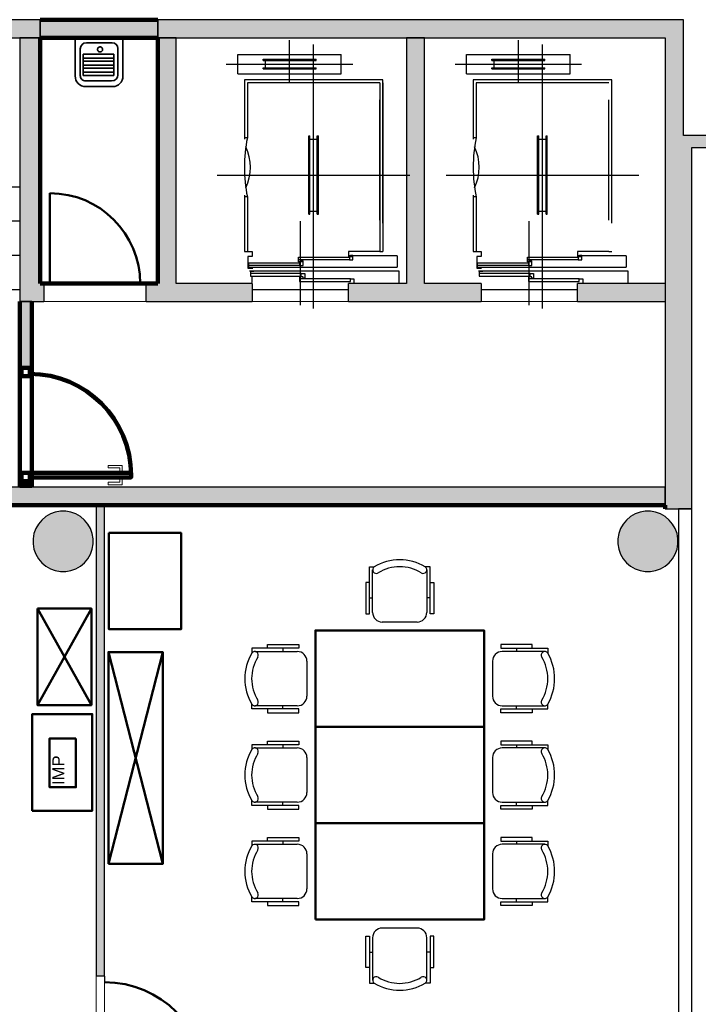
# Model space of a CAD drawing. Header units: metres. Extents: x -1 to 430, y -6 to 34.
# Tile 64 of 65: x 415.78 to 421.41, y 20.06 to 28.23. Entities that reach past the tile are written whole.
import ezdxf

# ---------------------------------------------------------------- set-up
doc = ezdxf.new("R2010")
doc.units = ezdxf.units.M
doc.linetypes.add('CONTINUA', pattern=[0])
doc.linetypes.add('VERDECKT', pattern=[9.525, 6.35, -3.175])
for name, color, linetype, lineweight in [('3D PA MURS', 7, 'CONTINUA', 25), ('3D PA MURS NOUS', 7, 'CONTINUA', 25), ('3D PA PILARS', 7, 'CONTINUA', 25), ('PA ESCALES 2D', 7, 'CONTINUA', 25), ('PA MOBLES', 7, 'CONTINUA', 25), ('PA REVESTIMENT  enguixat i pintat (lila)', 7, 'CONTINUA', 25), ('PA REVESTIMENT enrajorat (Roig)', 7, 'CONTINUA', 25), ('PA REVESTIMENT pintat (blau fosc)', 7, 'CONTINUA', 25)]:
    doc.layers.add(name, color=color, linetype=linetype, lineweight=lineweight)
doc.styles.add('ARIAL', font='arial.ttf')

# ---------------------------------------------------------------- blocks, each defined once
blk = doc.blocks.new('_CLOSEDFILLED')
at = {"color": 0, "linetype": 'ByBlock', "lineweight": -2}
blk.add_solid([(-1, 0), (0, 0), (-1, 0)], dxfattribs=at)

msp = doc.modelspace()

# ---------------------------------------------------------------- hatches: boundary and pattern name
at = {"layer": '3D PA MURS', "linetype": 'CONTINUA', "lineweight": 18, "true_color": 0xa0a0a0, "transparency": 33554687}
for points in [[(415.9469, 28.2301), (405.7759, 28.2301), (405.7759, 28.0801), (415.9469, 28.0801)], [(421.287, 28.2301), (416.9247, 28.2301), (416.9247, 28.0801), (421.287, 28.0801)], [(415.7769, 28.0801), (415.7769, 25.8896), (415.9469, 25.8896), (415.9469, 28.0801)], [(417.0747, 26.0396), (417.0747, 28.0801), (416.9247, 28.0801), (416.9247, 26.0396)], [(419.1374, 26.0396), (419.1374, 28.0801), (418.9874, 28.0801), (418.9874, 26.0396)], [(421.287, 27.2696), (421.287, 28.0801), (421.137, 28.0801), (421.137, 27.2696)], [(421.4799, 27.2696), (421.1367, 27.2696), (421.1367, 27.1696), (421.4799, 27.1696)], [(421.357, 24.1695), (421.357, 27.1696), (421.137, 27.1696), (421.137, 24.1695)], [(415.9469, 26.0396), (415.9469, 25.8896), (415.977, 25.8896), (415.977, 26.0396)], [(417.7069, 25.8896), (417.7069, 26.0396), (416.827, 26.0396), (416.827, 25.8896)], [(418.5069, 25.8896), (419.6069, 25.8896), (419.6069, 26.0396), (418.5069, 26.0396)], [(420.4069, 25.8896), (421.137, 25.8896), (421.137, 26.0396), (420.4069, 26.0396)], [(421.1369, 24.3496), (414.4369, 24.3496), (414.4369, 24.1996), (421.1369, 24.1996)], [(416.412, 24.1996), (416.412, 20.2895), (416.482, 20.2895), (416.482, 24.1996)]]:
    msp.add_hatch(color=253, dxfattribs=at).paths.add_polyline_path(points)
at = {"layer": '3D PA MURS NOUS', "linetype": 'CONTINUA', "lineweight": 18, "transparency": 33554687}
for points in [[(416.9247, 28.2301), (415.9469, 28.2301), (415.9469, 28.0801), (416.9247, 28.0801)], [(415.8769, 25.3396), (415.8769, 25.8896), (415.7769, 25.8896), (415.7769, 25.3396)], [(415.8769, 24.3496), (415.8769, 24.3996), (415.7769, 24.3996), (415.7769, 24.3496)]]:
    msp.add_hatch(color=220, dxfattribs=at).paths.add_polyline_path(points)
at = {"layer": '3D PA PILARS', "linetype": 'CONTINUA', "lineweight": 18, "transparency": 33554687}
for points in [[(416.1589, 24.1492), (416.1152, 24.1492), (416.0721, 24.1416), (416.0311, 24.1266), (415.9933, 24.1048), (415.9598, 24.0767), (415.9317, 24.0432), (415.9099, 24.0054), (415.8949, 23.9644), (415.8873, 23.9213), (415.8873, 23.8776), (415.8949, 23.8346), (415.9099, 23.7936), (415.9317, 23.7557), (415.9598, 23.7223), (415.9933, 23.6942), (416.0311, 23.6723), (416.0721, 23.6574), (416.1152, 23.6498), (416.1589, 23.6498), (416.2019, 23.6574), (416.2429, 23.6723), (416.2808, 23.6942), (416.3142, 23.7223), (416.3423, 23.7557), (416.3642, 23.7936), (416.3791, 23.8346), (416.3867, 23.8776), (416.3867, 23.9213), (416.3791, 23.9644), (416.3642, 24.0054), (416.3423, 24.0432), (416.3142, 24.0767), (416.2808, 24.1048), (416.2429, 24.1266), (416.2019, 24.1416)], [(421.0138, 24.1492), (420.9701, 24.1492), (420.9271, 24.1416), (420.886, 24.1266), (420.8482, 24.1048), (420.8147, 24.0767), (420.7867, 24.0432), (420.7648, 24.0054), (420.7499, 23.9644), (420.7423, 23.9213), (420.7423, 23.8776), (420.7499, 23.8346), (420.7648, 23.7936), (420.7867, 23.7557), (420.8147, 23.7223), (420.8482, 23.6942), (420.886, 23.6723), (420.9271, 23.6574), (420.9701, 23.6498), (421.0138, 23.6498), (421.0568, 23.6574), (421.0979, 23.6723), (421.1357, 23.6942), (421.1692, 23.7223), (421.1973, 23.7557), (421.2191, 23.7936), (421.2341, 23.8346), (421.2416, 23.8776), (421.2416, 23.9213), (421.2341, 23.9644), (421.2191, 24.0054), (421.1973, 24.0432), (421.1692, 24.0767), (421.1357, 24.1048), (421.0979, 24.1266), (421.0568, 24.1416)]]:
    msp.add_hatch(color=9, dxfattribs=at).paths.add_polyline_path(points)

# ---------------------------------------------------------------- linework, layer by layer
at = {"layer": '3D PA MURS', "color": 7, "linetype": 'CONTINUA', "lineweight": 25, "transparency": 33554687}
for p, q in [((415.9469, 28.2301), (405.7759, 28.2301)), ((415.9469, 28.0801), (415.9469, 28.2301)), ((421.287, 28.2301), (416.9247, 28.2301)), ((416.9247, 28.2301), (416.9247, 28.0801)), ((421.287, 28.0801), (421.287, 28.2301)), ((410.8271, 28.0801), (415.7769, 28.0801)), ((415.7769, 28.0801), (415.9469, 28.0801)), ((415.7769, 28.0801), (415.7769, 25.8896)), ((415.9469, 28.0801), (415.7769, 28.0801)), ((415.9469, 26.0396), (415.9469, 28.0801)), ((416.9247, 28.0801), (417.0747, 28.0801)), ((417.0747, 28.0801), (416.9247, 28.0801)), ((416.9247, 28.0801), (416.9247, 26.0396)), ((417.0747, 28.0801), (418.9874, 28.0801)), ((417.0747, 26.0396), (417.0747, 28.0801)), ((418.9874, 28.0801), (419.1374, 28.0801)), ((419.1374, 28.0801), (418.9874, 28.0801)), ((418.9874, 28.0801), (418.9874, 26.0396)), ((419.1374, 28.0801), (421.137, 28.0801)), ((419.1374, 26.0396), (419.1374, 28.0801)), ((421.137, 28.0801), (421.137, 27.2696)), ((421.287, 27.2696), (421.287, 28.0801)), ((421.1367, 27.2696), (421.1367, 27.1696)), ((421.137, 27.2696), (421.1367, 27.2696)), ((421.4799, 27.2696), (421.287, 27.2696)), ((421.1367, 27.1696), (421.137, 27.1696)), ((421.137, 27.1696), (421.137, 26.0396)), ((421.357, 24.1695), (421.357, 27.1696)), ((421.357, 27.1696), (421.4799, 27.1696)), ((415.977, 26.0396), (415.9469, 26.0396)), ((415.977, 26.0396), (415.977, 25.8896)), ((416.027, 26.0396), (415.977, 26.0396)), ((416.827, 26.0396), (416.777, 26.0396)), ((416.827, 25.8896), (416.827, 26.0396)), ((416.9247, 26.0396), (416.827, 26.0396)), ((417.7069, 26.0396), (417.0747, 26.0396)), ((417.7069, 26.0396), (417.7069, 25.8896)), ((418.5069, 25.8896), (418.5069, 26.0396)), ((418.9874, 26.0396), (418.5069, 26.0396)), ((419.6069, 26.0396), (419.1374, 26.0396)), ((419.6069, 26.0396), (419.6069, 25.8896)), ((420.4069, 25.8896), (420.4069, 26.0396)), ((421.137, 26.0396), (420.4069, 26.0396)), ((421.137, 26.0396), (421.137, 25.8896)), ((415.7769, 25.8896), (415.9469, 25.8896)), ((415.9469, 25.8896), (415.977, 25.8896)), ((416.827, 25.8896), (417.7069, 25.8896)), ((418.5069, 25.8896), (419.6069, 25.8896)), ((420.4069, 25.8896), (421.137, 25.8896)), ((421.137, 25.8896), (421.137, 24.1695)), ((421.1369, 24.3496), (414.4369, 24.3496)), ((421.1369, 24.1996), (421.1369, 24.3496)), ((414.4369, 24.1996), (416.412, 24.1996)), ((416.412, 24.1996), (416.412, 20.2895)), ((416.482, 20.2895), (416.482, 24.1996)), ((416.482, 24.1996), (421.1369, 24.1996)), ((421.137, 24.1695), (421.357, 24.1695)), ((421.357, 24.1695), (421.247, 24.1695)), ((421.247, 24.1695), (421.247, 19.2995)), ((421.357, 14.5496), (421.357, 24.1695)), ((416.482, 20.2895), (416.412, 20.2895)), ((416.482, 20.2895), (416.482, 20.2395))]:
    msp.add_line(p, q, dxfattribs=at)
at = {"layer": '3D PA MURS', "color": 202, "linetype": 'CONTINUA', "lineweight": 50, "transparency": 33554687}
msp.add_line((416.027, 26.0396), (416.027, 26.7896), dxfattribs=at)
for centre, radius in [((416.027, 26.0396), 0.75), ((416.482, 19.3995), 0.84)]:
    msp.add_arc(centre, radius, 0, 90, dxfattribs=at)
at = {"layer": '3D PA MURS NOUS', "color": 7, "linetype": 'CONTINUA', "lineweight": 25, "transparency": 33554687}
for p, q in [((416.9247, 28.2301), (415.9469, 28.2301)), ((415.9469, 28.2301), (415.9469, 28.0801)), ((416.9247, 28.0801), (416.9247, 28.2301)), ((415.9469, 28.0801), (416.9247, 28.0801)), ((415.8769, 25.8896), (415.7769, 25.8896)), ((415.7769, 25.8896), (415.7769, 25.3396)), ((415.8769, 25.3396), (415.8769, 25.8896)), ((415.8769, 25.3396), (415.7769, 25.3396)), ((415.7769, 24.3996), (415.8769, 24.3996)), ((415.7769, 24.3996), (415.7769, 24.3496)), ((415.8769, 24.3496), (415.8769, 24.3996)), ((415.7769, 24.3496), (415.8769, 24.3496))]:
    msp.add_line(p, q, dxfattribs=at)
at = {"layer": '3D PA MURS NOUS', "color": 2, "lineweight": 35, "transparency": 33554687}
for p, q in [((416.2369, 28.0801), (416.634, 28.0801)), ((416.2369, 28.0801), (416.2369, 27.7593)), ((416.3302, 28.0379), (416.5448, 28.0379)), ((416.634, 28.0801), (416.634, 27.7608)), ((416.2792, 27.9869), (416.2792, 27.7677)), ((416.5917, 27.991), (416.5917, 27.7729)), ((416.3045, 27.945), (416.3045, 27.7677)), ((416.3045, 27.945), (416.5579, 27.945)), ((416.3045, 27.9112), (416.5579, 27.9112)), ((416.3045, 27.8859), (416.5579, 27.8859)), ((416.5579, 27.945), (416.5579, 27.7677)), ((416.3045, 27.8521), (416.5579, 27.8521)), ((416.3045, 27.8268), (416.5579, 27.8268)), ((416.3045, 27.7931), (416.5579, 27.7931)), ((416.3045, 27.7677), (416.5579, 27.7677)), ((416.3256, 27.7213), (416.5401, 27.7213)), ((416.3214, 27.6749), (416.548, 27.6749))]:
    msp.add_line(p, q, dxfattribs=at)
msp.add_lwpolyline([(416.465, 27.983), (416.4646, 27.9873), (416.4634, 27.9912), (416.4614, 27.9948), (416.4588, 27.9979), (416.4557, 28.0005), (416.4521, 28.0024), (416.4482, 28.0037), (416.4439, 28.0041), (416.4396, 28.0037), (416.4357, 28.0024), (416.4321, 28.0005), (416.429, 27.9979), (416.4264, 27.9948), (416.4244, 27.9912), (416.4232, 27.9873), (416.4228, 27.983), (416.4232, 27.9787), (416.4244, 27.9748), (416.4264, 27.9712), (416.429, 27.9681), (416.4321, 27.9655), (416.4357, 27.9636), (416.4396, 27.9623), (416.4439, 27.9619), (416.4482, 27.9623), (416.4521, 27.9636), (416.4557, 27.9655), (416.4588, 27.9681), (416.4614, 27.9712), (416.4634, 27.9748), (416.4646, 27.9787), (416.465, 27.983)], close=True, dxfattribs=at)
for points in [[(416.2369, 27.7635), (416.2387, 27.7456), (416.2439, 27.729), (416.2521, 27.7139), (416.2629, 27.7008), (416.276, 27.69), (416.2911, 27.6818), (416.3078, 27.6767), (416.3256, 27.6749)], [(416.2792, 27.7677), (416.2801, 27.7584), (416.2828, 27.7497), (416.2871, 27.7418), (416.2928, 27.7349), (416.2997, 27.7292), (416.3075, 27.7249), (416.3163, 27.7222), (416.3256, 27.7213)]]:
    msp.add_lwpolyline(points, dxfattribs=at)
at = {"layer": '3D PA MURS NOUS', "color": 240, "linetype": 'CONTINUA', "lineweight": 140, "transparency": 33554687}
for points in [[(415.7919, 25.3396), (415.7919, 25.2696), (415.8619, 25.2696), (415.8619, 25.3396), (415.7919, 25.3396)], [(415.7919, 24.4696), (415.7919, 24.3996), (415.8619, 24.3996), (415.8619, 24.4696), (415.7919, 24.4696)], [(416.7019, 24.4696), (415.8619, 24.4696), (415.8619, 24.4496), (415.8619, 24.4296), (416.7019, 24.4296), (416.7019, 24.4496), (416.7019, 24.4696)]]:
    msp.add_lwpolyline(points, close=True, dxfattribs=at)
at = {"layer": '3D PA MURS NOUS', "color": 40, "linetype": 'CONTINUA', "lineweight": 18, "transparency": 33554687}
for points in [[(416.6269, 24.4796), (416.6069, 24.4796), (416.6069, 24.5096), (416.5119, 24.5096), (416.5119, 24.5296), (416.6269, 24.5296), (416.6269, 24.4796)], [(416.6419, 24.4796), (416.5919, 24.4796), (416.5919, 24.4696), (416.6419, 24.4696), (416.6419, 24.4796)], [(416.6269, 24.4196), (416.6069, 24.4196), (416.6069, 24.3896), (416.5119, 24.3896), (416.5119, 24.3696), (416.6269, 24.3696), (416.6269, 24.4196)], [(416.6419, 24.4296), (416.5919, 24.4296), (416.5919, 24.4196), (416.6419, 24.4196), (416.6419, 24.4296)]]:
    msp.add_lwpolyline(points, close=True, dxfattribs=at)
at = {"layer": '3D PA MURS NOUS', "color": 2, "lineweight": 35, "transparency": 33554687}
for centre, radius, start, end in [((416.3302, 27.9869), 0.051, 90, 180), ((416.5448, 27.991), 0.0469, 0, 90), ((416.5401, 27.7729), 0.0516, 270, 0), ((416.548, 27.7608), 0.0859, 270, 0)]:
    msp.add_arc(centre, radius, start, end, dxfattribs=at)
at = {"layer": '3D PA MURS NOUS', "color": 240, "linetype": 'CONTINUA', "lineweight": 140, "transparency": 33554687}
msp.add_arc((415.8619, 24.4496), 0.84, 0, 90, dxfattribs=at)
at = {"layer": '3D PA PILARS', "color": 7, "linetype": 'CONTINUA', "lineweight": 25, "transparency": 33554687}
for p, q in [((416.0311, 24.1266), (415.9933, 24.1048)), ((416.0721, 24.1416), (416.0311, 24.1266)), ((416.1152, 24.1492), (416.0721, 24.1416)), ((416.1589, 24.1492), (416.1152, 24.1492)), ((416.2019, 24.1416), (416.1589, 24.1492)), ((416.2429, 24.1266), (416.2019, 24.1416)), ((416.2808, 24.1048), (416.2429, 24.1266)), ((420.886, 24.1266), (420.8482, 24.1048)), ((420.9271, 24.1416), (420.886, 24.1266)), ((420.9701, 24.1492), (420.9271, 24.1416)), ((421.0138, 24.1492), (420.9701, 24.1492)), ((421.0568, 24.1416), (421.0138, 24.1492)), ((421.0979, 24.1266), (421.0568, 24.1416)), ((421.1357, 24.1048), (421.0979, 24.1266)), ((415.9317, 24.0432), (415.9099, 24.0054)), ((415.9598, 24.0767), (415.9317, 24.0432)), ((415.9933, 24.1048), (415.9598, 24.0767)), ((416.3142, 24.0767), (416.2808, 24.1048)), ((416.3423, 24.0432), (416.3142, 24.0767)), ((416.3642, 24.0054), (416.3423, 24.0432)), ((420.7867, 24.0432), (420.7648, 24.0054)), ((420.8147, 24.0767), (420.7867, 24.0432)), ((420.8482, 24.1048), (420.8147, 24.0767)), ((421.1692, 24.0767), (421.1357, 24.1048)), ((421.1973, 24.0432), (421.1692, 24.0767)), ((421.2191, 24.0054), (421.1973, 24.0432)), ((415.8949, 23.9644), (415.8873, 23.9213)), ((415.9099, 24.0054), (415.8949, 23.9644)), ((416.3791, 23.9644), (416.3642, 24.0054)), ((416.3867, 23.9213), (416.3791, 23.9644)), ((420.7499, 23.9644), (420.7423, 23.9213)), ((420.7648, 24.0054), (420.7499, 23.9644)), ((421.2341, 23.9644), (421.2191, 24.0054)), ((421.2416, 23.9213), (421.2341, 23.9644)), ((415.8873, 23.9213), (415.8873, 23.8776)), ((415.8873, 23.8776), (415.8949, 23.8346)), ((416.3791, 23.8346), (416.3867, 23.8776)), ((416.3867, 23.8776), (416.3867, 23.9213)), ((420.7423, 23.9213), (420.7423, 23.8776)), ((420.7423, 23.8776), (420.7499, 23.8346)), ((421.2341, 23.8346), (421.2416, 23.8776)), ((421.2416, 23.8776), (421.2416, 23.9213)), ((415.8949, 23.8346), (415.9099, 23.7936)), ((415.9099, 23.7936), (415.9317, 23.7557)), ((416.3423, 23.7557), (416.3642, 23.7936)), ((416.3642, 23.7936), (416.3791, 23.8346)), ((420.7499, 23.8346), (420.7648, 23.7936)), ((420.7648, 23.7936), (420.7867, 23.7557)), ((421.1973, 23.7557), (421.2191, 23.7936)), ((421.2191, 23.7936), (421.2341, 23.8346)), ((415.9317, 23.7557), (415.9598, 23.7223)), ((415.9598, 23.7223), (415.9933, 23.6942)), ((416.2808, 23.6942), (416.3142, 23.7223)), ((416.3142, 23.7223), (416.3423, 23.7557)), ((420.7867, 23.7557), (420.8147, 23.7223)), ((420.8147, 23.7223), (420.8482, 23.6942)), ((421.1357, 23.6942), (421.1692, 23.7223)), ((421.1692, 23.7223), (421.1973, 23.7557)), ((415.9933, 23.6942), (416.0311, 23.6723)), ((416.0311, 23.6723), (416.0721, 23.6574)), ((416.0721, 23.6574), (416.1152, 23.6498)), ((416.1152, 23.6498), (416.1589, 23.6498)), ((416.1589, 23.6498), (416.2019, 23.6574)), ((416.2019, 23.6574), (416.2429, 23.6723)), ((416.2429, 23.6723), (416.2808, 23.6942)), ((420.8482, 23.6942), (420.886, 23.6723)), ((420.886, 23.6723), (420.9271, 23.6574)), ((420.9271, 23.6574), (420.9701, 23.6498)), ((420.9701, 23.6498), (421.0138, 23.6498)), ((421.0138, 23.6498), (421.0568, 23.6574)), ((421.0568, 23.6574), (421.0979, 23.6723)), ((421.0979, 23.6723), (421.1357, 23.6942))]:
    msp.add_line(p, q, dxfattribs=at)
at = {"layer": 'PA ESCALES 2D', "color": 7, "linetype": 'CONTINUA', "lineweight": 25, "transparency": 33554687}
for p, q in [((418.0169, 27.7116), (418.0169, 28.0596)), ((419.9169, 27.7116), (419.9169, 28.0596)), ((418.2169, 25.8336), (418.2169, 28.0246)), ((420.1169, 25.8336), (420.1169, 28.0246)), ((417.5869, 27.7816), (417.5869, 27.9416)), ((417.5869, 27.9416), (418.4469, 27.9416)), ((417.7969, 27.9016), (418.2369, 27.9016)), ((417.7969, 27.8916), (417.7969, 27.9016)), ((417.7969, 27.8916), (418.2369, 27.8916)), ((417.8169, 27.8316), (417.8169, 27.8916)), ((418.2169, 27.8316), (418.2169, 27.8916)), ((418.2369, 27.8916), (418.2369, 27.9016)), ((418.4469, 27.7816), (418.4469, 27.9416)), ((419.4869, 27.9416), (420.3469, 27.9416)), ((419.4869, 27.7816), (419.4869, 27.9416)), ((419.6969, 27.8916), (419.6969, 27.9016)), ((419.6969, 27.9016), (420.1369, 27.9016)), ((419.6969, 27.8916), (420.1369, 27.8916)), ((419.7169, 27.8316), (419.7169, 27.8916)), ((420.1169, 27.8316), (420.1169, 27.8916)), ((420.1369, 27.8916), (420.1369, 27.9016)), ((420.3469, 27.7816), (420.3469, 27.9416)), ((417.4919, 27.8616), (418.5419, 27.8616)), ((417.7969, 27.8216), (417.7969, 27.8316)), ((417.7969, 27.8316), (418.2369, 27.8316)), ((417.7969, 27.8216), (418.2369, 27.8216)), ((418.2369, 27.8216), (418.2369, 27.8316)), ((419.3919, 27.8616), (420.4419, 27.8616)), ((419.6969, 27.8316), (420.1369, 27.8316)), ((419.6969, 27.8216), (419.6969, 27.8316)), ((419.6969, 27.8216), (420.1369, 27.8216)), ((420.1369, 27.8216), (420.1369, 27.8316)), ((417.5869, 27.7816), (418.4469, 27.7816)), ((418.7919, 27.7296), (417.6419, 27.7296)), ((417.6419, 27.7296), (417.6419, 27.2376)), ((418.7919, 26.5396), (418.7919, 27.7296)), ((419.4869, 27.7816), (420.3469, 27.7816)), ((419.5419, 27.7296), (419.5419, 27.2376)), ((420.6919, 27.7296), (419.5419, 27.7296)), ((420.6919, 26.5396), (420.6919, 27.7296)), ((418.7669, 27.7046), (417.6669, 27.7046)), ((417.6669, 27.7046), (417.6669, 27.2496)), ((418.7669, 27.7046), (418.7669, 26.3046)), ((418.7919, 27.7046), (418.7919, 26.3046)), ((419.5669, 27.7046), (419.5669, 27.2496)), ((420.6669, 27.7046), (419.5669, 27.7046)), ((418.7669, 26.5646), (418.7669, 27.5646)), ((420.6669, 26.5646), (420.6669, 27.5646)), ((417.6669, 27.2496), (417.6419, 27.2496)), ((418.1769, 27.2646), (418.1869, 27.2646)), ((418.1769, 26.6146), (418.1769, 27.2646)), ((418.1869, 26.6146), (418.1869, 27.2646)), ((418.1869, 27.2396), (418.2469, 27.2396)), ((418.2469, 27.2646), (418.2569, 27.2646)), ((418.2469, 26.6146), (418.2469, 27.2646)), ((418.2569, 26.6146), (418.2569, 27.2646)), ((419.5669, 27.2496), (419.5419, 27.2496)), ((420.0769, 26.6146), (420.0769, 27.2646)), ((420.0769, 27.2646), (420.0869, 27.2646)), ((420.0869, 26.6146), (420.0869, 27.2646)), ((420.0869, 27.2396), (420.1469, 27.2396)), ((420.1469, 26.6146), (420.1469, 27.2646)), ((420.1469, 27.2646), (420.1569, 27.2646)), ((420.1569, 26.6146), (420.1569, 27.2646)), ((417.4169, 26.9396), (419.0169, 26.9396)), ((419.3169, 26.9396), (420.9169, 26.9396)), ((415.7769, 26.8396), (414.6069, 26.8396)), ((417.6419, 26.7736), (417.6419, 26.3046)), ((417.6669, 26.7596), (417.6419, 26.7596)), ((417.6669, 26.7596), (417.6669, 26.3046)), ((419.5419, 26.7736), (419.5419, 26.3046)), ((419.5669, 26.7596), (419.5419, 26.7596)), ((419.5669, 26.7596), (419.5669, 26.3046)), ((418.1769, 26.6146), (418.1869, 26.6146)), ((418.1869, 26.6396), (418.2469, 26.6396)), ((418.2469, 26.6146), (418.2569, 26.6146)), ((420.0769, 26.6146), (420.0869, 26.6146)), ((420.0869, 26.6396), (420.1469, 26.6396)), ((420.1469, 26.6146), (420.1569, 26.6146)), ((415.7769, 26.5563), (414.6069, 26.5563)), ((418.1069, 25.8606), (418.1069, 26.5586)), ((420.0069, 25.8606), (420.0069, 26.5586)), ((415.7769, 26.2729), (414.6069, 26.2729)), ((417.6419, 26.3046), (417.7069, 26.3046)), ((418.9119, 26.2686), (418.5069, 26.2686)), ((418.7669, 26.3046), (418.7919, 26.3046)), ((418.9119, 26.2686), (418.9119, 26.1746)), ((419.5419, 26.3046), (419.6069, 26.3046)), ((420.8119, 26.2686), (420.4069, 26.2686)), ((420.6669, 26.3046), (420.6919, 26.3046)), ((420.8119, 26.2686), (420.8119, 26.1746)), ((417.6719, 26.1746), (418.9119, 26.1746)), ((418.0999, 26.1906), (417.6779, 26.1906)), ((418.5139, 26.2356), (418.0919, 26.2356)), ((419.5719, 26.1746), (420.8119, 26.1746)), ((419.9999, 26.1906), (419.5779, 26.1906)), ((420.4139, 26.2356), (419.9919, 26.2356)), ((418.1139, 26.1226), (417.6919, 26.1226)), ((417.7069, 26.0496), (417.7069, 26.1006)), ((418.5219, 26.0776), (418.0999, 26.0776)), ((420.0139, 26.1226), (419.5919, 26.1226)), ((420.4219, 26.0776), (419.9999, 26.0776)), ((412.0769, 25.9896), (415.7769, 25.9896)), ((417.7069, 25.9896), (418.5069, 25.9896)), ((419.6069, 25.9896), (420.4069, 25.9896))]:
    msp.add_line(p, q, dxfattribs=at)
for points in [[(417.6669, 26.3046), (417.7069, 26.3046), (417.7069, 26.2636), (417.6719, 26.2636), (417.6719, 26.1676), (417.7119, 26.1676)], [(418.1219, 26.2186), (418.0919, 26.2186), (418.0919, 26.2576), (418.5139, 26.2576), (418.5139, 26.2356), (418.5439, 26.2356), (418.5439, 26.2726), (418.5239, 26.2726)], [(418.7669, 26.3046), (418.5069, 26.3046), (418.5069, 26.2636), (418.5369, 26.2636)], [(419.5669, 26.3046), (419.6069, 26.3046), (419.6069, 26.2636), (419.5719, 26.2636), (419.5719, 26.1676), (419.6119, 26.1676)], [(420.0219, 26.2186), (419.9919, 26.2186), (419.9919, 26.2576), (420.4139, 26.2576), (420.4139, 26.2356), (420.4439, 26.2356), (420.4439, 26.2726), (420.4239, 26.2726)], [(420.6669, 26.3046), (420.4069, 26.3046), (420.4069, 26.2636), (420.4369, 26.2636)], [(417.7079, 26.1736), (417.6779, 26.1736), (417.6779, 26.2126), (418.0999, 26.2126), (418.0999, 26.1906), (418.1299, 26.1906), (418.1299, 26.2276), (418.1099, 26.2276)], [(419.6079, 26.1736), (419.5779, 26.1736), (419.5779, 26.2126), (419.9999, 26.2126), (419.9999, 26.1906), (420.0299, 26.1906), (420.0299, 26.2276), (420.0099, 26.2276)], [(417.6849, 26.1446), (418.9249, 26.1446), (418.9249, 26.0496)], [(417.7219, 26.1396), (417.6919, 26.1396), (417.6919, 26.1006), (418.1139, 26.1006), (418.1139, 26.1226), (418.1439, 26.1226), (418.1439, 26.0856), (418.1239, 26.0856)], [(418.1299, 26.0946), (418.0999, 26.0946), (418.0999, 26.0556), (418.5219, 26.0556), (418.5219, 26.0776), (418.5519, 26.0776), (418.5519, 26.0496)], [(419.5849, 26.1446), (420.8249, 26.1446), (420.8249, 26.0496)], [(419.6219, 26.1396), (419.5919, 26.1396), (419.5919, 26.1006), (420.0139, 26.1006), (420.0139, 26.1226), (420.0439, 26.1226), (420.0439, 26.0856), (420.0239, 26.0856)], [(420.0299, 26.0946), (419.9999, 26.0946), (419.9999, 26.0556), (420.4219, 26.0556), (420.4219, 26.0776), (420.4519, 26.0776), (420.4519, 26.0496)]]:
    msp.add_lwpolyline(points, dxfattribs=at)
for centre, radius, start, end in [((418.8549, 27.0046), 1.213, 168.34732, 191.65268), ((420.7549, 27.0046), 1.213, 168.34732, 191.65268), ((417.2929, 27.0046), 0.399, 334.78151, 25.21849), ((419.1929, 27.0046), 0.399, 334.78151, 25.21849)]:
    msp.add_arc(centre, radius, start, end, dxfattribs=at)
at = {"layer": 'PA MOBLES', "color": 180, "linetype": 'CONTINUA', "transparency": 33554687}
for p, q in [((418.7069, 23.3098), (418.7069, 23.6631)), ((419.1569, 23.6631), (419.1569, 23.3098)), ((418.6801, 23.4298), (418.7069, 23.4298)), ((419.1837, 23.4298), (419.1569, 23.4298)), ((419.0769, 23.2298), (418.7869, 23.2298)), ((417.7284, 22.9846), (418.0817, 22.9846)), ((417.9617, 23.0114), (417.9617, 22.9846)), ((420.1355, 22.9846), (419.7821, 22.9846)), ((419.9021, 23.0114), (419.9021, 22.9846)), ((418.1617, 22.9046), (418.1617, 22.6146)), ((419.7021, 22.9046), (419.7021, 22.6146)), ((418.0817, 22.5346), (417.7284, 22.5346)), ((417.9617, 22.5078), (417.9617, 22.5346)), ((419.7821, 22.5346), (420.1355, 22.5346)), ((419.9021, 22.5078), (419.9021, 22.5346)), ((417.7284, 22.1846), (418.0817, 22.1846)), ((417.9617, 22.2114), (417.9617, 22.1846)), ((420.1355, 22.1846), (419.7821, 22.1846)), ((419.9021, 22.2114), (419.9021, 22.1846)), ((418.1617, 22.1046), (418.1617, 21.8146)), ((419.7021, 22.1046), (419.7021, 21.8146)), ((418.0817, 21.7346), (417.7284, 21.7346)), ((417.9617, 21.7078), (417.9617, 21.7346)), ((419.7821, 21.7346), (420.1355, 21.7346)), ((419.9021, 21.7078), (419.9021, 21.7346)), ((417.7284, 21.3846), (418.0817, 21.3846)), ((417.9617, 21.4114), (417.9617, 21.3846)), ((420.1355, 21.3846), (419.7821, 21.3846)), ((419.9021, 21.4114), (419.9021, 21.3846)), ((418.1617, 21.3046), (418.1617, 21.0146)), ((419.7021, 21.3046), (419.7021, 21.0146)), ((418.0817, 20.9346), (417.7284, 20.9346)), ((417.9617, 20.9078), (417.9617, 20.9346)), ((419.7821, 20.9346), (420.1355, 20.9346)), ((419.9021, 20.9078), (419.9021, 20.9346)), ((419.0769, 20.6894), (418.7869, 20.6894)), ((418.7069, 20.6094), (418.7069, 20.256)), ((419.1569, 20.256), (419.1569, 20.6094)), ((418.6801, 20.4894), (418.7069, 20.4894)), ((419.1837, 20.4894), (419.1569, 20.4894))]:
    msp.add_line(p, q, dxfattribs=at)
at = {"layer": 'PA MOBLES', "color": 202, "linetype": 'CONTINUA', "lineweight": 50, "transparency": 33554687}
for p, q in [((415.9243, 22.5397), (416.372, 23.342)), ((415.9243, 23.342), (416.372, 22.5397))]:
    msp.add_line(p, q, dxfattribs=at)
at = {"layer": 'PA MOBLES', "lineweight": 50, "transparency": 33554687}
for p, q in [((416.5127, 22.9796), (416.9643, 21.2216)), ((416.5127, 21.2216), (416.9643, 22.9796))]:
    msp.add_line(p, q, dxfattribs=at)
for points in [[(416.5169, 23.9696), (417.1169, 23.9696), (417.1169, 23.1696), (416.5169, 23.1696), (416.5169, 23.9696)], [(418.2319, 22.3596), (419.6319, 22.3596), (419.6319, 23.1596), (418.2319, 23.1596), (418.2319, 22.3596)], [(416.5127, 21.2216), (416.5127, 22.9796), (416.9643, 22.9796), (416.9643, 21.2216), (416.5127, 21.2216)], [(418.2319, 21.5596), (419.6319, 21.5596), (419.6319, 22.3596), (418.2319, 22.3596), (418.2319, 21.5596)], [(418.2319, 20.7596), (419.6319, 20.7596), (419.6319, 21.5596), (418.2319, 21.5596), (418.2319, 20.7596)]]:
    msp.add_lwpolyline(points, close=True, dxfattribs=at)
at = {"layer": 'PA MOBLES', "color": 180, "linetype": 'CONTINUA', "transparency": 33554687}
for points in [[(418.6801, 23.5583), (418.6495, 23.5583), (418.6495, 23.2983), (418.6801, 23.2983), (418.6801, 23.6884), (418.7202, 23.6884)], [(419.1837, 23.5583), (419.2144, 23.5583), (419.2144, 23.2983), (419.1837, 23.2983), (419.1837, 23.6884), (419.1436, 23.6884)], [(417.8332, 23.0114), (417.8332, 23.042), (418.0932, 23.042), (418.0932, 23.0114), (417.7031, 23.0114), (417.7031, 22.9713)], [(420.0307, 23.0114), (420.0307, 23.042), (419.7707, 23.042), (419.7707, 23.0114), (420.1607, 23.0114), (420.1607, 22.9713)], [(417.8332, 22.5078), (417.8332, 22.4772), (418.0932, 22.4772), (418.0932, 22.5078), (417.7031, 22.5078), (417.7031, 22.5479)], [(420.0307, 22.5078), (420.0307, 22.4772), (419.7707, 22.4772), (419.7707, 22.5078), (420.1607, 22.5078), (420.1607, 22.5479)], [(417.8332, 22.2114), (417.8332, 22.242), (418.0932, 22.242), (418.0932, 22.2114), (417.7031, 22.2114), (417.7031, 22.1713)], [(420.0307, 22.2114), (420.0307, 22.242), (419.7707, 22.242), (419.7707, 22.2114), (420.1607, 22.2114), (420.1607, 22.1713)], [(417.8332, 21.7078), (417.8332, 21.6772), (418.0932, 21.6772), (418.0932, 21.7078), (417.7031, 21.7078), (417.7031, 21.7479)], [(420.0307, 21.7078), (420.0307, 21.6772), (419.7707, 21.6772), (419.7707, 21.7078), (420.1607, 21.7078), (420.1607, 21.7479)], [(417.8332, 21.4114), (417.8332, 21.442), (418.0932, 21.442), (418.0932, 21.4114), (417.7031, 21.4114), (417.7031, 21.3713)], [(420.0307, 21.4114), (420.0307, 21.442), (419.7707, 21.442), (419.7707, 21.4114), (420.1607, 21.4114), (420.1607, 21.3713)], [(417.8332, 20.9078), (417.8332, 20.8772), (418.0932, 20.8772), (418.0932, 20.9078), (417.7031, 20.9078), (417.7031, 20.9479)], [(420.0307, 20.9078), (420.0307, 20.8772), (419.7707, 20.8772), (419.7707, 20.9078), (420.1607, 20.9078), (420.1607, 20.9479)], [(418.6801, 20.3608), (418.6495, 20.3608), (418.6495, 20.6208), (418.6801, 20.6208), (418.6801, 20.2308), (418.7202, 20.2308)], [(419.1837, 20.3608), (419.2144, 20.3608), (419.2144, 20.6208), (419.1837, 20.6208), (419.1837, 20.2308), (419.1436, 20.2308)]]:
    msp.add_lwpolyline(points, dxfattribs=at)
at = {"layer": 'PA MOBLES', "color": 202, "linetype": 'CONTINUA', "lineweight": 50, "transparency": 33554687}
for points in [[(415.9243, 23.342), (416.372, 23.342), (416.372, 22.5397), (415.9243, 22.5397), (415.9243, 23.342)], [(415.8805, 21.6634), (415.8805, 22.4657), (416.3789, 22.4657), (416.3789, 21.6634), (415.8805, 21.6634)], [(416.2437, 22.263), (416.2437, 21.8577), (416.0241, 21.8577), (416.0241, 22.263), (416.2437, 22.263)]]:
    msp.add_lwpolyline(points, close=True, dxfattribs=at)
at = {"layer": 'PA MOBLES', "color": 180, "linetype": 'CONTINUA', "transparency": 33554687}
for centre, radius, start, end in [((418.9319, 23.3278), 0.4182, 59.58668, 120.41332), ((418.7369, 23.6635), 0.03, 123.82884, 302.666), ((418.9319, 23.349), 0.34, 58.27039, 121.72961), ((419.1269, 23.6635), 0.03, 237.334, 56.17116), ((418.7869, 23.3098), 0.08, 180, 270), ((419.0769, 23.3098), 0.08, 270, 0), ((418.0637, 22.7596), 0.4182, 149.58668, 210.41332), ((417.728, 22.9546), 0.03, 327.334, 146.17116), ((418.0817, 22.9046), 0.08, 0, 90), ((419.7821, 22.9046), 0.08, 90, 180), ((420.1358, 22.9546), 0.03, 33.82884, 212.666), ((419.8001, 22.7596), 0.4182, 329.58668, 30.41332), ((418.0425, 22.7596), 0.34, 148.27039, 211.72961), ((419.8214, 22.7596), 0.34, 328.27039, 31.72961), ((417.728, 22.5646), 0.03, 213.82884, 32.666), ((418.0817, 22.6146), 0.08, 270, 0), ((419.7821, 22.6146), 0.08, 180, 270), ((420.1358, 22.5646), 0.03, 147.334, 326.17116), ((418.0637, 21.9596), 0.4182, 149.58668, 210.41332), ((417.728, 22.1546), 0.03, 327.334, 146.17116), ((418.0817, 22.1046), 0.08, 0, 90), ((419.7821, 22.1046), 0.08, 90, 180), ((420.1358, 22.1546), 0.03, 33.82884, 212.666), ((419.8001, 21.9596), 0.4182, 329.58668, 30.41332), ((418.0425, 21.9596), 0.34, 148.27039, 211.72961), ((419.8214, 21.9596), 0.34, 328.27039, 31.72961), ((417.728, 21.7646), 0.03, 213.82884, 32.666), ((418.0817, 21.8146), 0.08, 270, 0), ((419.7821, 21.8146), 0.08, 180, 270), ((420.1358, 21.7646), 0.03, 147.334, 326.17116), ((418.0637, 21.1596), 0.4182, 149.58668, 210.41332), ((418.0425, 21.1596), 0.34, 148.27039, 211.72961), ((417.728, 21.3546), 0.03, 327.334, 146.17116), ((418.0817, 21.3046), 0.08, 0, 90), ((419.7821, 21.3046), 0.08, 90, 180), ((420.1358, 21.3546), 0.03, 33.82884, 212.666), ((419.8214, 21.1596), 0.34, 328.27039, 31.72961), ((419.8001, 21.1596), 0.4182, 329.58668, 30.41332), ((418.0817, 21.0146), 0.08, 270, 0), ((419.7821, 21.0146), 0.08, 180, 270), ((417.728, 20.9646), 0.03, 213.82884, 32.666), ((420.1358, 20.9646), 0.03, 147.334, 326.17116), ((418.7869, 20.6094), 0.08, 90, 180), ((419.0769, 20.6094), 0.08, 0, 90), ((418.7369, 20.2557), 0.03, 57.334, 236.17116), ((418.9319, 20.5701), 0.34, 238.27039, 301.72961), ((419.1269, 20.2557), 0.03, 303.82884, 122.666), ((418.9319, 20.5914), 0.4182, 239.58668, 300.41332)]:
    msp.add_arc(centre, radius, start, end, dxfattribs=at)
at = {"layer": 'PA REVESTIMENT  enguixat i pintat (lila)', "color": 220, "linetype": 'CONTINUA', "lineweight": 100, "transparency": 33554687}
for p, q in [((416.9247, 28.2301), (415.9469, 28.2301)), ((415.7769, 25.8896), (415.7769, 25.3396)), ((415.8769, 25.8896), (415.8769, 25.3396)), ((415.7769, 24.3996), (415.7769, 24.3496)), ((415.8769, 24.3996), (415.8769, 24.3496))]:
    msp.add_line(p, q, dxfattribs=at)
at = {"layer": 'PA REVESTIMENT  enguixat i pintat (lila)', "color": 220, "linetype": 'VERDECKT', "lineweight": 100, "transparency": 33554687}
for p, q in [((415.7769, 25.3396), (415.7769, 24.3996)), ((415.8769, 25.3396), (415.8769, 24.3996)), ((421.1369, 24.1996), (415.447, 24.1996)), ((421.137, 24.1695), (421.1369, 24.1996))]:
    msp.add_line(p, q, dxfattribs=at)
at = {"layer": 'PA REVESTIMENT enrajorat (Roig)', "color": 240, "linetype": 'CONTINUA', "lineweight": 140, "transparency": 33554687}
for p, q in [((416.9247, 28.0801), (415.9469, 28.0801)), ((415.9469, 28.0801), (415.9469, 26.0396)), ((416.9247, 26.0396), (416.9247, 28.0801)), ((415.9469, 26.0396), (415.977, 26.0396)), ((416.827, 26.0396), (416.9247, 26.0396))]:
    msp.add_line(p, q, dxfattribs=at)
at = {"layer": 'PA REVESTIMENT enrajorat (Roig)', "color": 240, "linetype": 'VERDECKT', "lineweight": 140, "transparency": 33554687}
msp.add_line((415.977, 26.0396), (416.827, 26.0396), dxfattribs=at)
at = {"layer": 'PA REVESTIMENT pintat (blau fosc)', "color": 180, "linetype": 'CONTINUA', "lineweight": 13, "transparency": 33554687}
for p, q in [((410.8271, 28.0801), (415.7769, 28.0801)), ((415.7769, 28.0801), (415.7769, 25.8896)), ((415.8769, 25.8896), (415.977, 25.8896)), ((416.827, 25.8896), (417.7069, 25.8896)), ((418.5069, 25.8896), (419.6069, 25.8896)), ((420.4069, 25.8896), (421.137, 25.8896)), ((421.137, 25.8896), (421.1369, 24.3496)), ((415.7769, 24.3496), (414.4369, 24.3496)), ((421.1369, 24.3496), (415.8769, 24.3496))]:
    msp.add_line(p, q, dxfattribs=at)
at = {"layer": 'PA REVESTIMENT pintat (blau fosc)', "color": 180, "linetype": 'VERDECKT', "lineweight": 13, "transparency": 33554687}
for p, q in [((415.977, 25.8896), (416.827, 25.8896)), ((417.7069, 25.8896), (418.5069, 25.8896)), ((419.6069, 25.8896), (420.4069, 25.8896)), ((416.412, 24.1996), (416.412, 17.5196)), ((416.482, 24.1996), (416.482, 13.2406))]:
    msp.add_line(p, q, dxfattribs=at)

# ---------------------------------------------------------------- block references
at = {"layer": '3D PA PILARS', "color": 7, "linetype": 'CONTINUA', "lineweight": 25, "transparency": 33554687, "xscale": 0.0002666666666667, "yscale": 0.0002666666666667, "zscale": 0.0002666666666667}
for p in [(416.137, 23.8995), (420.992, 23.8995)]:
    msp.add_blockref('_CLOSEDFILLED', p, dxfattribs=at)

# ---------------------------------------------------------------- texts
at = {"layer": 'PA MOBLES', "color": 202, "linetype": 'CONTINUA', "lineweight": 50, "transparency": 33554687, "insert": (416.1482, 21.8768), "char_height": 0.1, "width": 0.298027, "attachment_point": 7, "rotation": 90, "style": 'ARIAL'}
msp.add_mtext('\\W0.99;IMP', dxfattribs=at)

doc.saveas('drawing.dxf')
